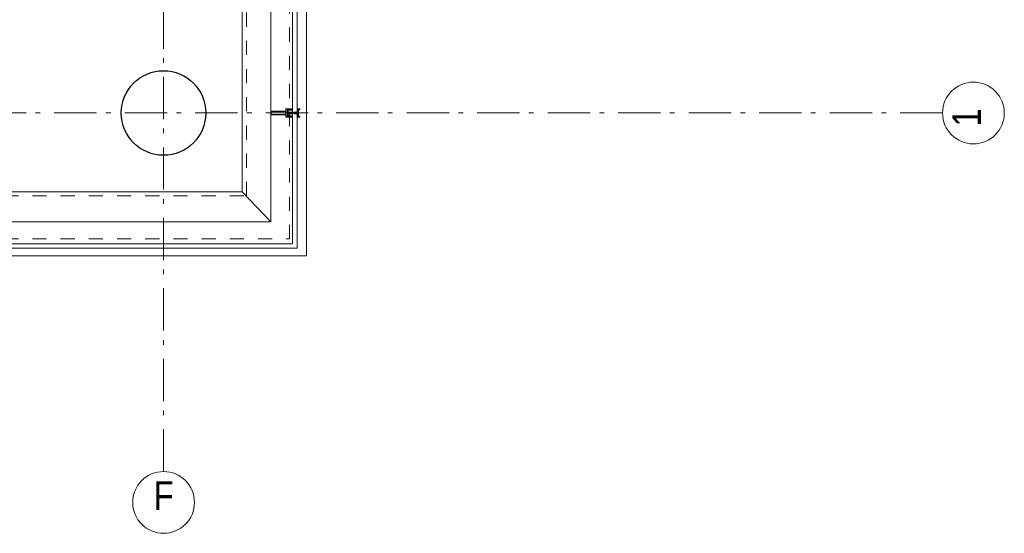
# Model space of a CAD drawing. Header units: millimetres. Extents: x 45699 to 251499, y 244 to 86446.
# Tile 158 of 240: x 245679 to 251499, y 6555 to 9592. Entities that reach past the tile are written whole.
import ezdxf

# ---------------------------------------------------------------- set-up
doc = ezdxf.new("R2010")
doc.units = ezdxf.units.MM
doc.header["$LTSCALE"] = 400
doc.linetypes.add('STYLE_01', pattern=[0.416641, 0.208282, -0.208359])
doc.linetypes.add('STYLE_06', pattern=[1.041641, 0.625, -0.208282, 0.069427, -0.138931])
for name, color, linetype, lineweight in [('mat-beton (ihwg)', 5, 'Continuous', 25), ('mat-glas', 140, 'Continuous', 15), ('None', 7, 'Continuous', 9)]:
    doc.layers.add(name, color=color, linetype=linetype, lineweight=lineweight)
doc.styles.add('Arial Narrow', font='ARIALN.TTF', dxfattribs={"height": 222.25})
doc.styles.get("Standard").update_dxf_attribs({"font": 'arial.ttf'})

# ---------------------------------------------------------------- blocks, each defined once
blk = doc.blocks.new('*U656')
at = {"layer": 'None', "color": 8, "linetype": 'Continuous', "lineweight": 9, "flags": 128}
for points in [[(58396.9, -34535), (58381.1, -34535), (58381.1, -34533.1), (58381.1, -34486.9), (58381.1, -34485), (58396.9, -34485), (58396.9, -34487.9), (58392.3, -34487.9), (58392.3, -34487.4), (58390.9, -34487.4), (58390.9, -34487.9), (58389, -34487.9), (58388.7, -34488.1), (58384.6, -34488.1), (58384.6, -34488.1, 0.414214), (58382.9, -34489.8), (58382.9, -34489.8), (58382.9, -34489.9, 0.414214), (58384.6, -34491.6), (58388.7, -34491.6), (58389, -34491.8), (58390.9, -34491.8), (58390.9, -34492.3), (58392.3, -34492.3), (58392.3, -34491.8), (58396.9, -34491.8), (58396.9, -34493.7), (58384.1, -34493.7), (58384.1, -34493.7, 0.414214), (58382.9, -34494.9), (58382.9, -34494.9), (58382.9, -34503.4), (58382.9, -34503.5, 0.414214), (58384.1, -34504.7), (58401.1, -34504.7), (58401.1, -34506.1), (58403.9, -34506.1), (58404.3, -34505.7), (58404.7, -34506.1), (58405.3, -34506.1), (58405.7, -34505.7), (58406.1, -34506.1), (58406.7, -34506.1), (58407.1, -34505.7), (58408, -34506.1), (58412.9, -34506.1), (58412.9, -34507.8), (58402.1, -34507.8), (58402.1, -34507.8, 0.414214), (58399.9, -34510), (58399.9, -34510), (58399.9, -34510, 0.414214), (58402.1, -34512.2), (58412.9, -34512.2), (58412.9, -34513.9), (58408, -34513.9), (58407.1, -34514.3), (58406.7, -34513.9), (58406.1, -34513.9), (58405.7, -34514.3), (58405.3, -34513.9), (58404.7, -34513.9), (58404.3, -34514.3), (58403.9, -34513.9), (58401.1, -34513.9), (58401.1, -34515.3), (58384.1, -34515.3), (58384.1, -34515.3, 0.414214), (58382.9, -34516.5), (58382.9, -34516.6), (58382.9, -34525.1), (58382.9, -34525.1, 0.414214), (58384.1, -34526.3), (58396.9, -34526.3), (58396.9, -34528.2), (58392.3, -34528.2), (58392.3, -34527.7), (58390.9, -34527.7), (58390.9, -34528.2), (58389, -34528.2), (58388.7, -34528.4), (58384.6, -34528.4), (58384.6, -34528.4, 0.414214), (58382.9, -34530.1), (58382.9, -34530.2), (58382.9, -34530.2, 0.414214), (58384.6, -34531.9), (58388.7, -34531.9), (58389, -34532.1), (58390.9, -34532.1), (58390.9, -34532.6), (58392.3, -34532.6), (58392.3, -34532.1), (58396.9, -34532.1)], [(58409.1, -34495.2), (58409.1, -34495.2, -0.390793), (58407.8, -34496.7), (58407.8, -34496.7, -0.390793), (58406.1, -34495.6), (58406.1, -34495.6, 0.352623), (58404.1, -34494), (58397.4, -34494), (58397.4, -34494, -0.414214), (58397.1, -34493.7), (58397.1, -34492.4), (58397.2, -34491.9), (58397.2, -34491.9, 0.520293), (58397.1, -34491.6), (58394.4, -34491.6), (58394.3, -34491.8), (58392.3, -34491.8), (58392.3, -34491.8, 0.577863), (58392, -34491.8), (58392, -34491.9), (58392, -34491.9, -0.366605), (58391.7, -34492.2), (58391.7, -34492.2, -0.366605), (58391.4, -34492), (58391.4, -34492, 0.130834), (58390.4, -34490.7), (58390.4, -34490.7, -0.439074), (58390.4, -34489.3), (58390.4, -34489.3, 0.133252), (58391.4, -34488), (58391.4, -34488, -0.366605), (58391.7, -34487.8), (58391.7, -34487.8, -0.366605), (58392, -34488), (58392, -34488.1), (58392, -34488.1, 0.577455), (58392.3, -34488.2), (58394.3, -34488.2), (58394.4, -34488.3), (58397.1, -34488.3), (58397.1, -34488.3, 0.52048), (58397.2, -34488.1), (58397.1, -34487.6), (58397.1, -34485.3), (58397.1, -34485.3, -0.414214), (58397.4, -34485), (58405.2, -34485), (58405.2, -34485, 0.255976), (58406.8, -34484.1), (58406.8, -34484.1, -0.749676), (58409.1, -34484.7), (58409.1, -34488.8), (58409.1, -34488.8, -0.414214), (58407.1, -34490.8), (58407.1, -34490.8, 0.402808), (58406.6, -34491.3), (58406.6, -34491.3, 0.402808), (58407, -34491.8), (58407, -34491.8, -0.233259), (58407.4, -34492), (58407.9, -34495.4), (58407.9, -34495.4, 0.419014), (58408, -34495.5), (58408, -34495.5, 0.419014), (58408.1, -34495.4), (58408.1, -34494), (58408.1, -34494, -0.414214), (58408.6, -34493.5), (58408.6, -34493.5, -0.414214), (58409.1, -34494)], [(58392.1, -34489, 0.29188), (58391.6, -34489.2), (58391.2, -34489.7), (58391.2, -34489.7, 0.344328), (58391.2, -34490.3), (58391.6, -34490.8), (58391.6, -34490.8, 0.29188), (58392.1, -34491), (58393.8, -34490.6), (58393.8, -34490.6, 0.348796), (58394.3, -34490), (58394.3, -34490, 0.348796), (58393.8, -34489.4), (58392.1, -34489)], [(58400.1, -34487), (58400.1, -34487, 0.414214), (58399.3, -34487.9), (58399.3, -34487.9, 0.414214), (58400.1, -34488.7), (58403, -34488.7), (58403, -34488.7, 0.414214), (58403.9, -34487.9), (58403.9, -34487.9, 0.414214), (58403, -34487)], [(58403.9, -34491.2, 0.414214), (58403, -34490.3), (58400.1, -34490.3), (58400.1, -34490.3, 0.414214), (58399.3, -34491.2), (58399.3, -34491.2, 0.414214), (58400.1, -34492), (58403, -34492), (58403, -34492, 0.414214), (58403.9, -34491.2)], [(58406.1, -34489.2), (58406.1, -34489.2, 0.552342), (58407.3, -34489.8), (58407.3, -34489.8, 0.263556), (58408.3, -34488.1), (58408.3, -34484.6), (58408.3, -34484.6, 0.437017), (58407.9, -34484.3), (58407.9, -34484.3, 0.437017), (58407.7, -34484.7), (58407.7, -34484.7, -0.396568), (58406.4, -34486.3), (58406.4, -34486.3, 0.418874), (58405.8, -34486.8)], [(58409.1, -34524.8), (58409.1, -34524.8, 0.390793), (58407.8, -34523.3), (58407.8, -34523.3, 0.390793), (58406.1, -34524.4), (58406.1, -34524.4, -0.352623), (58404.1, -34526), (58397.4, -34526), (58397.4, -34526, 0.414214), (58397.1, -34526.3), (58397.1, -34527.6), (58397.2, -34528.1), (58397.2, -34528.1, -0.520293), (58397.1, -34528.4), (58394.4, -34528.4), (58394.3, -34528.2), (58392.3, -34528.2), (58392.3, -34528.2, -0.577863), (58392, -34528.2), (58392, -34528.1), (58392, -34528.1, 0.366605), (58391.7, -34527.8), (58391.7, -34527.8, 0.366605), (58391.4, -34528), (58391.4, -34528, -0.130834), (58390.4, -34529.3), (58390.4, -34529.3, 0.439074), (58390.4, -34530.7), (58390.4, -34530.7, -0.133252), (58391.4, -34532), (58391.4, -34532, 0.366605), (58391.7, -34532.2), (58391.7, -34532.2, 0.366605), (58392, -34532), (58392, -34531.9), (58392, -34531.9, -0.577455), (58392.3, -34531.8), (58394.3, -34531.8), (58394.4, -34531.7), (58397.1, -34531.7), (58397.1, -34531.7, -0.52048), (58397.2, -34531.9), (58397.1, -34532.4), (58397.1, -34534.7), (58397.1, -34534.7, 0.414214), (58397.4, -34535), (58405.2, -34535), (58405.2, -34535, -0.255976), (58406.8, -34535.9), (58406.8, -34535.9, 0.749676), (58409.1, -34535.3), (58409.1, -34531.2), (58409.1, -34531.2, 0.414214), (58407.1, -34529.2), (58407.1, -34529.2, -0.402808), (58406.6, -34528.7), (58406.6, -34528.7, -0.402808), (58407, -34528.2), (58407, -34528.2, 0.233259), (58407.4, -34528), (58407.9, -34524.6), (58407.9, -34524.6, -0.419014), (58408, -34524.5), (58408, -34524.5, -0.419014), (58408.1, -34524.6), (58408.1, -34526), (58408.1, -34526, 0.414214), (58408.6, -34526.5), (58408.6, -34526.5, 0.414214), (58409.1, -34526)], [(58392.1, -34531, -0.29188), (58391.6, -34530.8), (58391.2, -34530.3), (58391.2, -34530.3, -0.344328), (58391.2, -34529.7), (58391.6, -34529.2), (58391.6, -34529.2, -0.29188), (58392.1, -34529), (58393.8, -34529.4), (58393.8, -34529.4, -0.348796), (58394.3, -34530), (58394.3, -34530, -0.348796), (58393.8, -34530.6), (58392.1, -34531)], [(58403.9, -34528.8, -0.414214), (58403, -34529.7), (58400.1, -34529.7), (58400.1, -34529.7, -0.414214), (58399.3, -34528.8), (58399.3, -34528.8, -0.414214), (58400.1, -34528), (58403, -34528), (58403, -34528, -0.414214), (58403.9, -34528.8)], [(58400.1, -34533), (58400.1, -34533, -0.414214), (58399.3, -34532.1), (58399.3, -34532.1, -0.414214), (58400.1, -34531.3), (58403, -34531.3), (58403, -34531.3, -0.414214), (58403.9, -34532.1), (58403.9, -34532.1, -0.414214), (58403, -34533)], [(58406.1, -34530.8), (58406.1, -34530.8, -0.552342), (58407.3, -34530.2), (58407.3, -34530.2, -0.263556), (58408.3, -34531.9), (58408.3, -34535.4), (58408.3, -34535.4, -0.437017), (58407.9, -34535.7), (58407.9, -34535.7, -0.437017), (58407.7, -34535.3), (58407.7, -34535.3, 0.396568), (58406.4, -34533.7), (58406.4, -34533.7, -0.418874), (58405.8, -34533.2)]]:
    blk.add_lwpolyline(points, format="xyb", close=True, dxfattribs=at)
blk.add_lwpolyline([(58382.9, -34514), (58398.6, -34514), (58398.6, -34506), (58382.9, -34506)], close=True, dxfattribs=at)
blk = doc.blocks.new('*U657')
at = {"layer": 'None', "color": 7}
blk.add_blockref('*U656', (0, 0), dxfattribs=at)
blk = doc.blocks.new('*U658')
at = {"layer": 'None', "color": 8, "linetype": 'Continuous', "lineweight": 9, "flags": 128}
for points in [[(58279.1, -34500), (58279.1, -34520), (58369.1, -34520), (58369.1, -34535), (58381.1, -34535), (58381.1, -34485), (58369.1, -34485), (58369.1, -34500)], [(58281.1, -34502), (58369.1, -34502), (58369.1, -34518), (58281.1, -34518)], [(58371.1, -34518), (58371.1, -34502), (58371.1, -34487), (58379.1, -34487), (58379.1, -34533), (58371.1, -34533)]]:
    blk.add_lwpolyline(points, close=True, dxfattribs=at)
blk = doc.blocks.new('*U659')
at = {"layer": 'None', "color": 7}
for name in ['*U658', '*U657']:
    blk.add_blockref(name, (0, 0), dxfattribs=at)
blk = doc.blocks.new('*U660')
at = {"layer": 'None', "color": 8, "linetype": 'Continuous', "lineweight": 9}
for p, q in [((58437.2, -34510), (58438.2, -34508)), ((58438.2, -34508), (58439.2, -34508)), ((58439.2, -34486), (58443.2, -34487)), ((58439.2, -34508), (58439.2, -34486)), ((58442.2, -34489), (58441.2, -34490)), ((58441.2, -34490), (58441.2, -34530)), ((58448.2, -34489), (58442.2, -34489)), ((58443.2, -34487), (58444.2, -34486)), ((58444.2, -34486), (58446.2, -34487)), ((58446.2, -34487), (58447.2, -34488)), ((58447.2, -34488), (58449.2, -34488)), ((58449.2, -34489), (58448.2, -34489)), ((58449.2, -34488), (58449.2, -34489)), ((58438.2, -34511), (58437.2, -34510)), ((58439.2, -34511), (58438.2, -34511)), ((58439.2, -34533), (58439.2, -34511)), ((58443.2, -34532), (58439.2, -34533)), ((58441.2, -34530), (58442.2, -34530)), ((58442.2, -34530), (58448.2, -34530)), ((58444.2, -34533), (58443.2, -34532)), ((58446.2, -34532), (58444.2, -34533)), ((58447.2, -34532), (58446.2, -34532)), ((58449.2, -34531), (58447.2, -34532)), ((58448.2, -34530), (58449.2, -34530)), ((58449.2, -34530), (58449.2, -34531))]:
    blk.add_line(p, q, dxfattribs=at)
at = {"layer": 'None', "color": 8, "linetype": 'Continuous', "lineweight": 9, "flags": 128}
blk.add_lwpolyline([(58439.2, -34533), (58439.2, -34511), (58438.2, -34511), (58437.2, -34510), (58438.2, -34508), (58439.2, -34508), (58439.2, -34486), (58443.2, -34487), (58443.2, -34487), (58443.2, -34487), (58444.2, -34486), (58444.2, -34486), (58446.2, -34487), (58447.2, -34488), (58449.2, -34488), (58449.2, -34489), (58449.2, -34489), (58448.2, -34489), (58442.2, -34489), (58441.2, -34490), (58441.2, -34530), (58442.2, -34530), (58448.2, -34530), (58449.2, -34530), (58449.2, -34531), (58449.2, -34531), (58447.2, -34532), (58446.2, -34532), (58444.2, -34533), (58444.2, -34533), (58443.2, -34532), (58443.2, -34532), (58443.2, -34532)], close=True, dxfattribs=at)
at = {"layer": 'None', "color": 0, "flags": 1}
blk.add_attdef('GRUPPE', (58437.2, -34540.6), '', height=4.23, dxfattribs=at)
blk = doc.blocks.new('*U661')
at = {"layer": 'None', "color": 8, "linetype": 'Continuous', "lineweight": 9}
for p, q in [((58404.2, -34510), (58405.2, -34509)), ((58405.2, -34509), (58406.2, -34508)), ((58406.2, -34509), (58405.2, -34510)), ((58406.2, -34508), (58407.2, -34508)), ((58408.2, -34509), (58406.2, -34509)), ((58407.2, -34508), (58409.2, -34508)), ((58409.2, -34509), (58408.2, -34509)), ((58409.2, -34508), (58410.2, -34508)), ((58410.2, -34509), (58409.2, -34509)), ((58410.2, -34508), (58412.2, -34508)), ((58412.2, -34509), (58410.2, -34509)), ((58412.2, -34508), (58414.2, -34508)), ((58414.2, -34509), (58412.2, -34509)), ((58414.2, -34508), (58415.2, -34508)), ((58416.2, -34509), (58414.2, -34509)), ((58415.2, -34508), (58416.2, -34508)), ((58416.2, -34508), (58417.2, -34507)), ((58417.2, -34510), (58416.2, -34509)), ((58417.2, -34507), (58417.2, -34505)), ((58417.2, -34505), (58434.2, -34505)), ((58419.2, -34509), (58418.2, -34510)), ((58419.2, -34506), (58419.2, -34507)), ((58422.2, -34506), (58419.2, -34506)), ((58419.2, -34507), (58419.2, -34509)), ((58421.2, -34510), (58422.2, -34508)), ((58423.2, -34507), (58422.2, -34506)), ((58422.2, -34507), (58423.2, -34507)), ((58422.2, -34508), (58422.2, -34507)), ((58428.2, -34507), (58426.2, -34509)), ((58426.2, -34509), (58426.2, -34511)), ((58429.2, -34506), (58428.2, -34507)), ((58433.2, -34506), (58429.2, -34506)), ((58433.2, -34507), (58433.2, -34506)), ((58434.2, -34507), (58433.2, -34507)), ((58434.2, -34505), (58435.2, -34505)), ((58435.2, -34507), (58434.2, -34507)), ((58435.2, -34505), (58435.2, -34506)), ((58435.2, -34506), (58435.2, -34507)), ((58405.2, -34511), (58404.2, -34510)), ((58405.2, -34510), (58406.2, -34511)), ((58406.2, -34512), (58405.2, -34511)), ((58406.2, -34511), (58408.2, -34511)), ((58407.2, -34512), (58406.2, -34512)), ((58409.2, -34512), (58407.2, -34512)), ((58408.2, -34511), (58409.2, -34511)), ((58409.2, -34511), (58410.2, -34511)), ((58410.2, -34512), (58409.2, -34512)), ((58410.2, -34511), (58412.2, -34511)), ((58412.2, -34512), (58410.2, -34512)), ((58412.2, -34511), (58413.2, -34511)), ((58414.2, -34512), (58412.2, -34512)), ((58413.2, -34511), (58414.2, -34511)), ((58414.2, -34511), (58416.2, -34511)), ((58415.2, -34512), (58414.2, -34512)), ((58416.2, -34512), (58415.2, -34512)), ((58416.2, -34511), (58417.2, -34510)), ((58417.2, -34513), (58416.2, -34512)), ((58417.2, -34515), (58417.2, -34513)), ((58434.2, -34515), (58417.2, -34515)), ((58418.2, -34510), (58419.2, -34512)), ((58419.2, -34512), (58419.2, -34513)), ((58419.2, -34513), (58419.2, -34514)), ((58419.2, -34514), (58422.2, -34514)), ((58422.2, -34512), (58421.2, -34510)), ((58422.2, -34513), (58422.2, -34512)), ((58423.2, -34513), (58422.2, -34513)), ((58422.2, -34514), (58423.2, -34513)), ((58426.2, -34511), (58428.2, -34513)), ((58428.2, -34513), (58429.2, -34514)), ((58429.2, -34514), (58433.2, -34514)), ((58433.2, -34513), (58434.2, -34513)), ((58433.2, -34514), (58433.2, -34513)), ((58434.2, -34513), (58435.2, -34513)), ((58435.2, -34515), (58434.2, -34515)), ((58435.2, -34513), (58435.2, -34514)), ((58435.2, -34514), (58435.2, -34515))]:
    blk.add_line(p, q, dxfattribs=at)
at = {"layer": 'None', "color": 8, "linetype": 'Continuous', "lineweight": 9, "flags": 128}
for points in [[(58417.2, -34505), (58434.2, -34505), (58435.2, -34505), (58435.2, -34506), (58435.2, -34507), (58434.2, -34507), (58433.2, -34507), (58433.2, -34507), (58433.2, -34506), (58429.2, -34506), (58428.2, -34507), (58426.2, -34509), (58426.2, -34511), (58428.2, -34513), (58429.2, -34514), (58433.2, -34514), (58433.2, -34513), (58433.2, -34513), (58434.2, -34513), (58435.2, -34513), (58435.2, -34514), (58435.2, -34515), (58434.2, -34515), (58417.2, -34515), (58417.2, -34513), (58416.2, -34512), (58415.2, -34512), (58414.2, -34512), (58412.2, -34512), (58410.2, -34512), (58410.2, -34512), (58410.2, -34512), (58409.2, -34512), (58407.2, -34512), (58406.2, -34512), (58405.2, -34511), (58405.2, -34511), (58404.2, -34510), (58405.2, -34509), (58405.2, -34509), (58406.2, -34508), (58407.2, -34508), (58409.2, -34508), (58410.2, -34508), (58410.2, -34508), (58410.2, -34508), (58412.2, -34508), (58414.2, -34508), (58415.2, -34508), (58416.2, -34508), (58417.2, -34507)], [(58419.2, -34513), (58419.2, -34514), (58422.2, -34514), (58423.2, -34513), (58423.2, -34513), (58422.2, -34513), (58422.2, -34512), (58421.2, -34510), (58422.2, -34508), (58422.2, -34507), (58423.2, -34507), (58422.2, -34506), (58419.2, -34506), (58419.2, -34507), (58419.2, -34509), (58418.2, -34510), (58419.2, -34512)]]:
    blk.add_lwpolyline(points, close=True, dxfattribs=at)
blk.add_lwpolyline([(58416.2, -34511), (58417.2, -34510), (58416.2, -34509), (58414.2, -34509), (58414.2, -34509), (58412.2, -34509), (58410.2, -34509), (58409.2, -34509), (58409.2, -34509), (58408.2, -34509), (58408.2, -34509), (58406.2, -34509), (58405.2, -34510), (58406.2, -34511), (58408.2, -34511), (58408.2, -34511), (58409.2, -34511), (58409.2, -34511), (58410.2, -34511), (58412.2, -34511), (58413.2, -34511), (58413.2, -34511), (58414.2, -34511), (58414.2, -34511), (58416.2, -34511)], dxfattribs=at)
at = {"layer": 'None', "color": 0, "flags": 1}
blk.add_attdef('GRUPPE', (58404.2, -34522.6), '', height=4.23, dxfattribs=at)
blk = doc.blocks.new('*U662')
at = {"layer": 'None', "color": 8, "linetype": 'Continuous', "lineweight": 9}
for p, q in [((58431.2, -34507), (58428.2, -34509)), ((58428.2, -34509), (58428.2, -34510)), ((58429.2, -34510), (58430.2, -34509)), ((58430.2, -34509), (58434.2, -34509)), ((58431.2, -34506), (58431.2, -34507)), ((58432.2, -34507), (58431.2, -34506)), ((58432.2, -34508), (58432.2, -34507)), ((58434.2, -34508), (58432.2, -34508)), ((58436.2, -34507), (58434.2, -34508)), ((58434.2, -34509), (58435.2, -34510)), ((58436.2, -34483), (58436.2, -34485)), ((58437.2, -34483), (58436.2, -34483)), ((58436.2, -34485), (58437.2, -34486)), ((58437.2, -34487), (58436.2, -34488)), ((58436.2, -34488), (58437.2, -34489)), ((58437.2, -34489), (58436.2, -34490)), ((58436.2, -34490), (58437.2, -34491)), ((58437.2, -34491), (58436.2, -34492)), ((58436.2, -34492), (58436.2, -34493)), ((58436.2, -34493), (58437.2, -34493)), ((58436.2, -34494), (58436.2, -34495)), ((58437.2, -34494), (58436.2, -34494)), ((58436.2, -34495), (58437.2, -34495)), ((58436.2, -34496), (58436.2, -34497)), ((58437.2, -34496), (58436.2, -34496)), ((58436.2, -34497), (58437.2, -34499)), ((58437.2, -34507), (58436.2, -34507)), ((58437.2, -34484), (58437.2, -34483)), ((58438.2, -34485), (58437.2, -34484)), ((58437.2, -34486), (58437.2, -34487)), ((58437.2, -34493), (58437.2, -34494)), ((58437.2, -34495), (58437.2, -34496)), ((58437.2, -34499), (58437.2, -34505)), ((58437.2, -34505), (58437.2, -34507)), ((58437.2, -34510), (58438.2, -34509)), ((58439.2, -34485), (58438.2, -34485)), ((58438.2, -34509), (58439.2, -34508)), ((58439.2, -34508), (58439.2, -34485)), ((58428.2, -34510), (58428.2, -34511)), ((58428.2, -34511), (58431.2, -34513)), ((58430.2, -34511), (58429.2, -34510)), ((58434.2, -34511), (58430.2, -34511)), ((58431.2, -34514), (58432.2, -34513)), ((58431.2, -34513), (58431.2, -34514)), ((58432.2, -34512), (58434.2, -34512)), ((58432.2, -34513), (58432.2, -34512)), ((58435.2, -34510), (58434.2, -34511)), ((58434.2, -34512), (58436.2, -34513)), ((58436.2, -34513), (58437.2, -34513)), ((58437.2, -34521), (58436.2, -34523)), ((58436.2, -34523), (58436.2, -34524)), ((58436.2, -34524), (58437.2, -34524)), ((58436.2, -34525), (58436.2, -34526)), ((58437.2, -34525), (58436.2, -34525)), ((58436.2, -34526), (58437.2, -34526)), ((58436.2, -34527), (58436.2, -34528)), ((58437.2, -34527), (58436.2, -34527)), ((58436.2, -34528), (58437.2, -34529)), ((58437.2, -34529), (58436.2, -34530)), ((58436.2, -34530), (58437.2, -34531)), ((58437.2, -34531), (58436.2, -34532)), ((58436.2, -34532), (58437.2, -34533)), ((58437.2, -34533), (58436.2, -34535)), ((58436.2, -34535), (58436.2, -34537)), ((58436.2, -34537), (58437.2, -34537)), ((58438.2, -34511), (58437.2, -34510)), ((58437.2, -34513), (58437.2, -34515)), ((58437.2, -34515), (58437.2, -34521)), ((58437.2, -34524), (58437.2, -34525)), ((58437.2, -34526), (58437.2, -34527)), ((58437.2, -34536), (58439.2, -34535)), ((58437.2, -34537), (58437.2, -34536)), ((58439.2, -34512), (58438.2, -34511)), ((58439.2, -34535), (58439.2, -34512))]:
    blk.add_line(p, q, dxfattribs=at)
at = {"layer": 'None', "color": 8, "linetype": 'Continuous', "lineweight": 9, "flags": 128}
blk.add_lwpolyline([(58439.2, -34485), (58438.2, -34485), (58437.2, -34484), (58437.2, -34483), (58436.2, -34483), (58436.2, -34483), (58436.2, -34483), (58436.2, -34483), (58436.2, -34483), (58436.2, -34483), (58436.2, -34485), (58437.2, -34486), (58437.2, -34487), (58436.2, -34488), (58436.2, -34488), (58436.2, -34488), (58436.2, -34488), (58436.2, -34488), (58437.2, -34489), (58437.2, -34489), (58437.2, -34489), (58437.2, -34489), (58437.2, -34489), (58436.2, -34490), (58436.2, -34490), (58436.2, -34490), (58436.2, -34490), (58436.2, -34490), (58437.2, -34491), (58437.2, -34491), (58437.2, -34491), (58437.2, -34491), (58436.2, -34492), (58436.2, -34492), (58436.2, -34492), (58436.2, -34492), (58436.2, -34493), (58437.2, -34493), (58437.2, -34493), (58437.2, -34494), (58437.2, -34494), (58436.2, -34494), (58436.2, -34494), (58436.2, -34494), (58436.2, -34495), (58436.2, -34495), (58437.2, -34495), (58437.2, -34495), (58437.2, -34496), (58437.2, -34496), (58437.2, -34496), (58436.2, -34496), (58436.2, -34496), (58436.2, -34497), (58436.2, -34497), (58436.2, -34497), (58436.2, -34497), (58437.2, -34499), (58437.2, -34505), (58437.2, -34507), (58436.2, -34507), (58434.2, -34508), (58432.2, -34508), (58432.2, -34508), (58432.2, -34508), (58432.2, -34507), (58432.2, -34507), (58431.2, -34506), (58431.2, -34507), (58428.2, -34509), (58428.2, -34510), (58428.2, -34511), (58431.2, -34513), (58431.2, -34514), (58432.2, -34513), (58432.2, -34513), (58432.2, -34512), (58432.2, -34512), (58432.2, -34512), (58434.2, -34512), (58436.2, -34513), (58437.2, -34513), (58437.2, -34515), (58437.2, -34521), (58436.2, -34523), (58436.2, -34523), (58436.2, -34523), (58436.2, -34523), (58436.2, -34524), (58436.2, -34524), (58437.2, -34524), (58437.2, -34524), (58437.2, -34524), (58437.2, -34525), (58436.2, -34525), (58436.2, -34525), (58436.2, -34526), (58436.2, -34526), (58436.2, -34526), (58437.2, -34526), (58437.2, -34526), (58437.2, -34527), (58437.2, -34527), (58436.2, -34527), (58436.2, -34528), (58436.2, -34528), (58436.2, -34528), (58436.2, -34528), (58437.2, -34529), (58437.2, -34529), (58437.2, -34529), (58437.2, -34529), (58437.2, -34529), (58436.2, -34530), (58436.2, -34530), (58436.2, -34530), (58436.2, -34530), (58436.2, -34530), (58437.2, -34531), (58437.2, -34531), (58437.2, -34531), (58437.2, -34531), (58437.2, -34531), (58436.2, -34532), (58436.2, -34532), (58436.2, -34532), (58436.2, -34532), (58436.2, -34532), (58437.2, -34533), (58437.2, -34533), (58436.2, -34535), (58436.2, -34537), (58436.2, -34537), (58436.2, -34537), (58436.2, -34537), (58436.2, -34537), (58436.2, -34537), (58437.2, -34537), (58437.2, -34536), (58439.2, -34535), (58439.2, -34512), (58439.2, -34512), (58438.2, -34511), (58437.2, -34510), (58438.2, -34509), (58439.2, -34508), (58439.2, -34508), (58439.2, -34485)], dxfattribs=at)
blk.add_lwpolyline([(58430.2, -34511), (58429.2, -34510), (58430.2, -34509), (58434.2, -34509), (58435.2, -34510), (58434.2, -34511)], close=True, dxfattribs=at)
at = {"layer": 'None', "color": 0, "flags": 1}
blk.add_attdef('GRUPPE', (58428.2, -34544.6), '', height=4.23, dxfattribs=at)
blk = doc.blocks.new('*U663')
at = {"layer": 'None', "color": 8, "linetype": 'Continuous', "lineweight": 9}
for p, q in [((58451.2, -34485), (58439.2, -34485)), ((58439.2, -34485), (58439.2, -34486)), ((58439.2, -34486), (58443.2, -34487)), ((58442.2, -34490), (58442.2, -34529)), ((58450.2, -34490), (58442.2, -34490)), ((58443.2, -34487), (58444.2, -34486)), ((58443.2, -34491), (58451.2, -34491)), ((58443.2, -34528), (58443.2, -34491)), ((58444.2, -34486), (58450.2, -34486)), ((58450.2, -34486), (58450.2, -34490)), ((58451.2, -34491), (58451.2, -34485)), ((58443.2, -34533), (58439.2, -34534)), ((58439.2, -34534), (58439.2, -34535)), ((58439.2, -34535), (58451.2, -34535)), ((58442.2, -34529), (58450.2, -34529)), ((58451.2, -34528), (58443.2, -34528)), ((58443.2, -34534), (58443.2, -34533)), ((58450.2, -34534), (58443.2, -34534)), ((58450.2, -34529), (58450.2, -34534)), ((58451.2, -34535), (58451.2, -34528))]:
    blk.add_line(p, q, dxfattribs=at)
blk.add_lwpolyline([(58439.2, -34485), (58439.2, -34486), (58443.2, -34487), (58444.2, -34486), (58450.2, -34486), (58450.2, -34490), (58442.2, -34490), (58442.2, -34529), (58450.2, -34529), (58450.2, -34534), (58443.2, -34534), (58443.2, -34533), (58439.2, -34534), (58439.2, -34535), (58451.2, -34535), (58451.2, -34528), (58443.2, -34528), (58443.2, -34491), (58451.2, -34491), (58451.2, -34485)], close=True, dxfattribs=at)
at = {"layer": 'None', "color": 3}
for name in ['*U661', '*U662', '*U660']:
    blk.add_blockref(name, (0, 0), dxfattribs=at)
blk = doc.blocks.new('*U664')
at = {"layer": 'None', "color": 7}
for name in ['*U659', '*U663']:
    blk.add_blockref(name, (0, 0), dxfattribs=at)
blk = doc.blocks.new('*U665')
at = {"layer": 'mat-glas', "color": 140, "linetype": 'Continuous', "lineweight": 15}
blk.add_lwpolyline([(58409.1, -35283), (58409.1, -32723), (58436.1, -32723), (58436.1, -35310), (55859.1, -35310), (55859.1, -35283)], close=True, dxfattribs=at)
at = {"layer": 'None', "color": 43, "linetype": 'Continuous', "lineweight": 9}
for p, q in [((58111.1, -20069.5), (58111.1, -34975.5)), ((58491.1, -20069.5), (58491.1, -35355.5)), ((58111.1, -34975.5), (43205.4, -34975.5)), ((58491.1, -35355.5), (43205.4, -35355.5))]:
    blk.add_line(p, q, dxfattribs=at)
at = {"layer": 'None', "color": 8, "linetype": 'Continuous', "lineweight": 5}
for p, q in [((58280.1, -20135), (58280.1, -35153)), ((58111.1, -34975.5), (58279.1, -35153)), ((43269.9, -35153), (58279.1, -35153))]:
    blk.add_line(p, q, dxfattribs=at)
at = {"layer": 'None', "color": 8, "linetype": 'STYLE_01', "lineweight": 5}
for points in [[(43205.4, -35000), (58136.1, -35000), (58136.1, -20069.5)], [(43205.4, -35255), (58391.1, -35255), (58391.1, -20069.5)]]:
    blk.add_lwpolyline(points, dxfattribs=at)
at = {"layer": 'None', "color": 7}
blk.add_blockref('*U664', (0, 0), dxfattribs=at)
blk = doc.blocks.new('Kolom O 500')
at = {"layer": 'mat-beton (ihwg)', "lineweight": 25}
blk.add_circle((0, 0), 250, dxfattribs=at)
blk = doc.blocks.new('*U1465')
at = {"layer": 'None', "color": 43, "linetype": 'Continuous', "lineweight": 9}
blk.add_circle((57646.1, -36812.6), 182.6, dxfattribs=at)
at = {"layer": 'None', "color": 43, "insert": (57646.1, -36687.7), "char_height": 169.3, "width": 160.91, "attachment_point": 2, "style": 'Arial Narrow'}
blk.add_mtext('F', dxfattribs=at)

msp = doc.modelspace()

# ---------------------------------------------------------------- linework, layer by layer
at = {"layer": 'None', "color": 43, "linetype": 'STYLE_06', "lineweight": 9}
for p, q in [((246529.4, 6920), (246529.4, 39165.6)), ((251133.4, 9040), (217413.5, 9040))]:
    msp.add_line(p, q, dxfattribs=at)
at = {"layer": 'None', "color": 43, "linetype": 'Continuous', "lineweight": 9}
msp.add_circle((251316, 9040), 182.6, dxfattribs=at)

# ---------------------------------------------------------------- block references
at = {"layer": 'None', "color": 7}
for name, p in [('*U665', (188883.4, 43550)), ('Kolom O 500', (246529.4, 9040)), ('*U1465', (188883.4, 43550))]:
    msp.add_blockref(name, p, dxfattribs=at)

# ---------------------------------------------------------------- texts
at = {"layer": 'None', "color": 43, "insert": (251191.1, 8959.5), "char_height": 169.3, "width": 160.91, "attachment_point": 1, "rotation": 90, "style": 'Arial Narrow'}
msp.add_mtext('1', dxfattribs=at)

doc.saveas('drawing.dxf')
